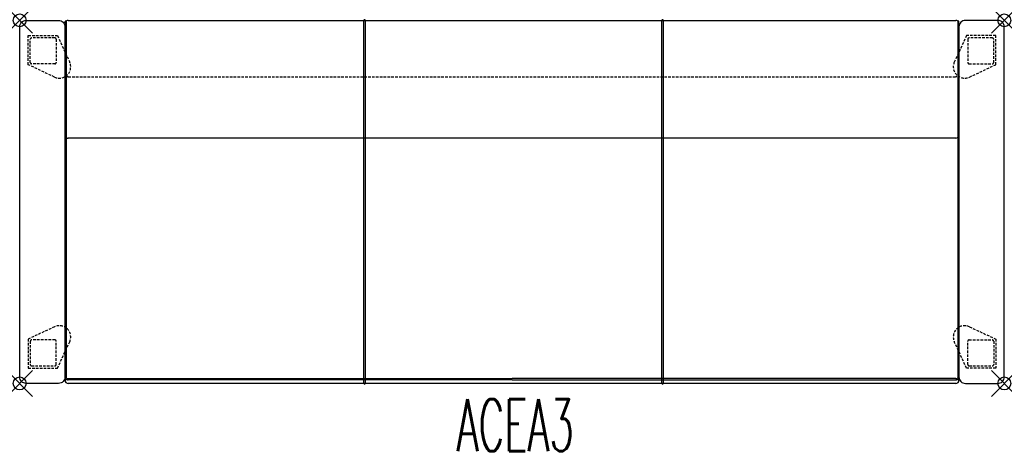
# Model space of a CAD drawing. Header units: inches. Extents: x 0 to 76, y -33.2 to 0.
import ezdxf
from ezdxf.enums import TextEntityAlignment as Align

# ---------------------------------------------------------------- set-up
doc = ezdxf.new("R2010")
doc.units = ezdxf.units.IN
doc.header["$LTSCALE"] = 0.03937
doc.header["$MEASUREMENT"] = 0
doc.header["$PDMODE"] = 35
doc.header["$PDSIZE"] = 1
doc.linetypes.add('DASHED', pattern=[0.75, 0.5, -0.25])
doc.layers.add('A-FURN-P-SEAT', color=2, linetype='Continuous')
doc.layers.add('A-FURN-P-SEAT-TN', color=2, linetype='Continuous')
doc.styles.add('0', font='TXT.shx')

msp = doc.modelspace()

# ---------------------------------------------------------------- linework, layer by layer
at = {"layer": 'A-FURN-P-SEAT'}
for p, q in [((3.75, 0), (72.25, 0)), ((26.575, -28.015), (26.575, 0.005)), ((26.675, 0), (26.675, -28.01)), ((49.575, -28.015), (49.575, 0.005)), ((49.675, 0), (49.675, -28.01)), ((3.501, -27.637), (3.5, -0.095)), ((3.5, -8.839), (3.5, -0.25)), ((3.6, -0.1), (3.6, -27.594)), ((72.4, -0.1), (72.4, -27.594)), ((72.499, -27.637), (72.5, -0.095)), ((72.5, -0.25), (72.5, -8.844)), ((3.5, -27.76), (3.5, -4.6)), ((72.5, -4.6), (72.5, -27.76)), ((72.25, -9.096), (3.75, -9.096)), ((3.75, -27.639), (38, -27.639)), ((38, -27.738), (3.75, -27.737)), ((72.25, -28.01), (3.75, -28.01)), ((72.25, -27.639), (38, -27.639)), ((38, -27.738), (72.25, -27.737))]:
    msp.add_line(p, q, dxfattribs=at)
at = {"layer": 'A-FURN-P-SEAT', "linetype": 'DASHED', "ltscale": 10}
for p, q in [((0.66, -3.421), (0.664, -1.173)), ((0.664, -1.173), (2.912, -1.177)), ((0.821, -3.258), (0.816, -1.46)), ((2.814, -1.454), (2.819, -3.254)), ((2.912, -1.177), (3.858, -3.214)), ((73.088, -1.177), (72.142, -3.214)), ((75.336, -1.173), (73.088, -1.177)), ((73.186, -1.454), (73.181, -3.254)), ((75.179, -3.258), (75.184, -1.46)), ((75.34, -3.421), (75.336, -1.173)), ((2.694, -4.374), (0.66, -3.421)), ((2.72, -3.353), (0.921, -3.358)), ((73.28, -3.353), (75.079, -3.358)), ((73.306, -4.374), (75.34, -3.421)), ((3.75, -4.35), (72.25, -4.35)), ((2.694, -23.636), (0.66, -24.589)), ((73.306, -23.636), (75.34, -24.589)), ((0.66, -24.589), (0.664, -26.837)), ((0.821, -24.752), (0.816, -26.55)), ((2.72, -24.657), (0.921, -24.652)), ((2.814, -26.556), (2.819, -24.756)), ((2.912, -26.833), (3.858, -24.796)), ((73.088, -26.833), (72.142, -24.796)), ((73.186, -26.556), (73.181, -24.756)), ((73.28, -24.657), (75.079, -24.652)), ((75.179, -24.752), (75.184, -26.55)), ((75.34, -24.589), (75.336, -26.837)), ((0.664, -26.837), (2.912, -26.833)), ((75.336, -26.837), (73.088, -26.833))]:
    msp.add_line(p, q, dxfattribs=at)
at = {"layer": 'A-FURN-P-SEAT'}
for points in [[(0, -0.5, -0.414226), (0.5, 0), (3, 0, -0.414214), (3.5, -0.5), (3.5, -27.51, -0.414217), (3, -28.01, 0.000023), (0.5, -28.01, -0.41433), (0, -27.51), (0, -0.5)], [(76, -0.5, 0.414226), (75.5, 0), (73, 0, 0.414214), (72.5, -0.5), (72.5, -27.51, 0.414217), (73, -28.01, -0.000023), (75.5, -28.01, 0.41433), (76, -27.51), (76, -0.5)]]:
    msp.add_lwpolyline(points, format="xyb", dxfattribs=at)
for centre, radius, start, end in [((3.75, -0.25), 0.25, 89.9995, 180.0005), ((26.625, 0), 0.05, 0.02143, 174.83824), ((49.625, 0), 0.05, 0.02143, 174.83824), ((3.55, -0.1), 0.05, 359.65525, 174.85054), ((72.25, -0.25), 0.25, 0, 90), ((72.45, -0.1), 0.05, 5.14946, 180.34475), ((3.75, -8.846), 0.25, 178.3379, 270), ((72.248, -8.844), 0.252, 270.48441, 0), ((3.75, -27.76), 0.25, 180.00675, 270), ((3.75, -27.374), 0.362, 226.47041, 269.99541), ((3.736, -27.412), 0.227, 233.23521, 273.57607), ((26.625, -28.01), 0.05, 185.19022, 0), ((49.625, -28.01), 0.05, 185.19022, 0), ((72.264, -27.412), 0.227, 266.42393, 306.76479), ((72.25, -27.374), 0.362, 270.00459, 313.52959), ((72.25, -27.76), 0.25, 269.99998, 0.00002)]:
    msp.add_arc(centre, radius, start, end, dxfattribs=at)
at = {"layer": 'A-FURN-P-SEAT', "linetype": 'DASHED', "ltscale": 10}
for centre, radius, start, end in [((0.916, -1.46), 0.1, 90.44103, 179.90318), ((2.323, -184.228), 182.874, 89.8776, 90.44103), ((2.714, -1.455), 0.1, 0.27519, 90.35323), ((73.286, -1.455), 0.1, 89.64677, 179.72481), ((73.677, -184.228), 182.874, 89.55897, 90.1224), ((75.084, -1.46), 0.1, 0.09682, 89.55897), ((0.921, -3.258), 0.1, 180.02455, 269.97463), ((3.065, -3.582), 0.874, 244.90549, 24.90215), ((2.72, -3.254), 0.0993, 270.12909, 0.15924), ((72.935, -3.582), 0.874, 155.09785, 295.09451), ((73.28, -3.254), 0.0993, 179.84076, 269.87091), ((75.079, -3.258), 0.1, 270.02537, 359.97545), ((3.75, -4.6), 0.25, 90.00544, 180.00032), ((72.25, -4.6), 0.25, 0.00541, 90.00003), ((3.065, -24.428), 0.874, 335.09785, 115.09451), ((72.935, -24.428), 0.874, 64.90549, 204.90215), ((0.921, -24.752), 0.1, 90.02537, 179.97545), ((2.72, -24.756), 0.0993, 359.84076, 89.87091), ((73.28, -24.756), 0.0993, 90.12909, 180.15924), ((75.079, -24.752), 0.1, 0.02455, 89.97463), ((0.916, -26.55), 0.1, 180.09682, 269.55897), ((2.714, -26.555), 0.1, 269.64677, 359.72481), ((73.286, -26.555), 0.1, 180.27519, 270.35323), ((75.084, -26.55), 0.1, 270.44103, 359.90318), ((2.323, 156.218), 182.874, 269.55897, 270.1224), ((73.677, 156.218), 182.874, 269.8776, 270.44103)]:
    msp.add_arc(centre, radius, start, end, dxfattribs=at)
at = {"layer": 'A-FURN-P-SEAT'}
for p in [(0, 0), (76, 0), (0, -28.01), (76, -28.01)]:
    msp.add_point(p, dxfattribs=at)

# ---------------------------------------------------------------- texts
at = {"layer": 'A-FURN-P-SEAT-TN', "style": '0', "width": 0.55}
msp.add_text('ACEA3', height=4, dxfattribs=at).set_placement((38.25, -34.423), align=Align.BOTTOM_CENTER)

doc.saveas('drawing.dxf')
